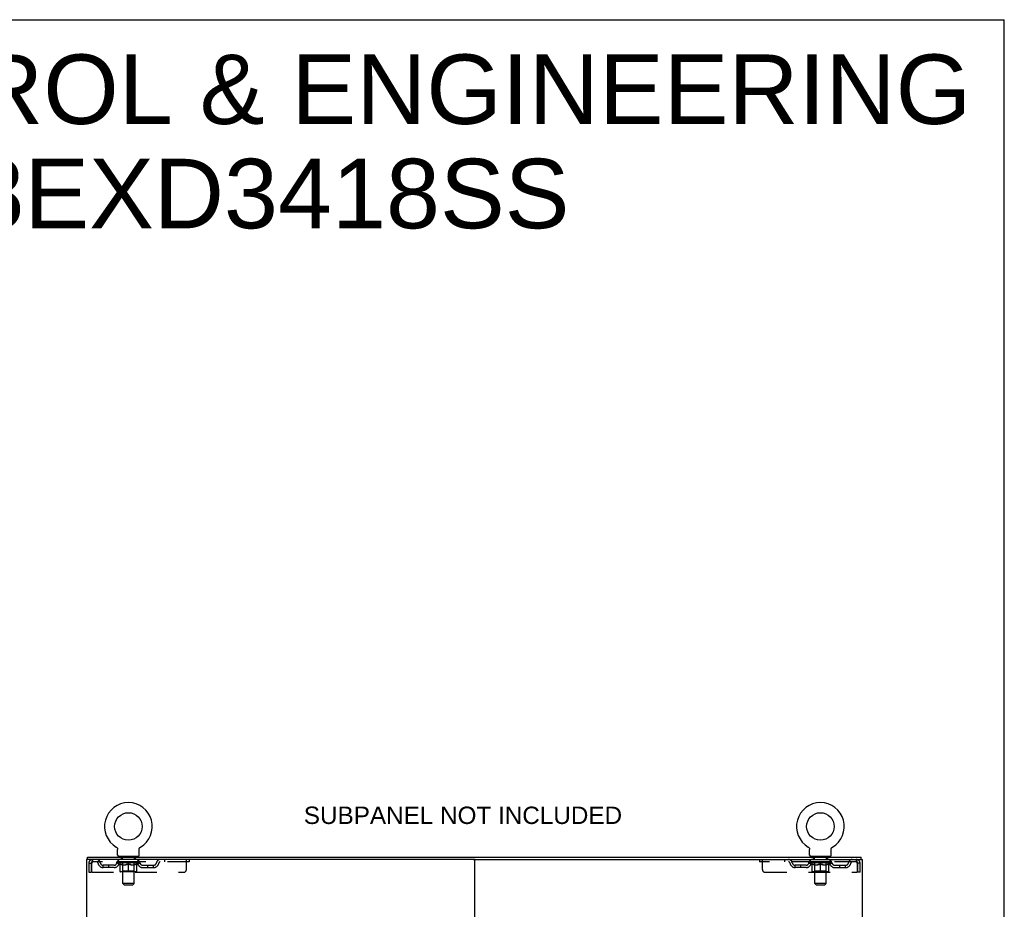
# Model space of a CAD drawing. Header units: inches. Extents: x 0 to 174, y 0 to 112.
# Tile 29 of 29: x 130 to 174, y 73 to 112. Entities that reach past the tile are written whole.
import ezdxf

# ---------------------------------------------------------------- set-up
doc = ezdxf.new("R2010")
doc.units = ezdxf.units.IN
doc.header["$LTSCALE"] = 9.560375
doc.header["$MEASUREMENT"] = 0
doc.linetypes.add('HIDDEN', pattern=[0.2, 0.1, -0.1])
doc.layers.get('0').update_dxf_attribs({"linetype": 'CONTINUOUS'})
doc.layers.add('DEFAULT_2', color=8, linetype='HIDDEN')
doc.layers.add('DIMENSIONS', color=7, linetype='CONTINUOUS')
doc.styles.get("Standard").update_dxf_attribs({"font": 'arial.ttf'})

msp = doc.modelspace()

# ---------------------------------------------------------------- linework, layer by layer
at = {"color": 7, "linetype": 'Continuous'}
for p, q in [((0, 112.475), (173.825, 112.475)), ((173.825, 0), (173.825, 112.475)), ((134.63, 75.973), (134.63, 75.973)), ((134.63, 75.973), (134.633, 75.971)), ((134.633, 75.971), (134.637, 75.968)), ((134.637, 75.968), (134.641, 75.966)), ((134.64, 75.966), (134.644, 75.963)), ((134.644, 75.963), (134.647, 75.96)), ((134.647, 75.96), (134.651, 75.958)), ((134.65, 75.958), (134.654, 75.955)), ((134.654, 75.955), (134.657, 75.951)), ((134.657, 75.951), (134.66, 75.948)), ((134.66, 75.948), (134.662, 75.945)), ((134.662, 75.945), (134.665, 75.942)), ((134.665, 75.942), (134.668, 75.938)), ((134.668, 75.938), (134.67, 75.934)), ((134.67, 75.935), (134.673, 75.931)), ((134.673, 75.931), (134.675, 75.927)), ((134.675, 75.927), (134.677, 75.923)), ((134.677, 75.923), (134.679, 75.919)), ((134.679, 75.919), (134.681, 75.915)), ((134.681, 75.915), (134.682, 75.911)), ((134.682, 75.911), (134.684, 75.907)), ((134.684, 75.907), (134.685, 75.903)), ((134.685, 75.903), (134.686, 75.899)), ((134.686, 75.899), (134.687, 75.895)), ((134.687, 75.895), (134.688, 75.891)), ((134.688, 75.891), (134.689, 75.886)), ((134.691, 75.874), (134.691, 75.869)), ((134.691, 75.869), (134.691, 75.865)), ((134.691, 75.616), (134.691, 75.865)), ((135.641, 75.616), (135.641, 75.865)), ((135.643, 75.886), (135.644, 75.891)), ((135.644, 75.891), (135.645, 75.895)), ((135.645, 75.895), (135.646, 75.899)), ((135.646, 75.899), (135.647, 75.903)), ((135.647, 75.903), (135.648, 75.907)), ((135.648, 75.907), (135.65, 75.911)), ((135.65, 75.911), (135.652, 75.915)), ((135.651, 75.915), (135.653, 75.919)), ((135.653, 75.919), (135.655, 75.923)), ((135.655, 75.923), (135.657, 75.927)), ((135.657, 75.927), (135.66, 75.931)), ((135.66, 75.931), (135.662, 75.935)), ((135.662, 75.934), (135.664, 75.938)), ((135.664, 75.938), (135.667, 75.942)), ((135.667, 75.942), (135.67, 75.945)), ((135.67, 75.945), (135.672, 75.948)), ((135.672, 75.948), (135.675, 75.951)), ((135.675, 75.951), (135.678, 75.955)), ((135.678, 75.955), (135.682, 75.958)), ((135.682, 75.958), (135.685, 75.96)), ((135.685, 75.96), (135.688, 75.963)), ((135.688, 75.963), (135.692, 75.966)), ((135.692, 75.966), (135.695, 75.968)), ((135.695, 75.968), (135.699, 75.971)), ((135.695, 75.968), (135.697, 75.969)), ((135.699, 75.971), (135.702, 75.973)), ((135.702, 75.973), (135.702, 75.973)), ((165.172, 75.973), (165.172, 75.973)), ((165.172, 75.973), (165.175, 75.971)), ((165.175, 75.971), (165.179, 75.968)), ((165.179, 75.968), (165.183, 75.966)), ((165.182, 75.966), (165.186, 75.963)), ((165.186, 75.963), (165.189, 75.96)), ((165.189, 75.96), (165.193, 75.958)), ((165.192, 75.958), (165.196, 75.955)), ((165.196, 75.955), (165.199, 75.951)), ((165.199, 75.951), (165.202, 75.948)), ((165.202, 75.948), (165.204, 75.945)), ((165.204, 75.945), (165.207, 75.942)), ((165.207, 75.942), (165.21, 75.938)), ((165.21, 75.938), (165.212, 75.934)), ((165.212, 75.935), (165.215, 75.931)), ((165.215, 75.931), (165.217, 75.927)), ((165.217, 75.927), (165.219, 75.923)), ((165.219, 75.923), (165.221, 75.919)), ((165.221, 75.919), (165.223, 75.915)), ((165.223, 75.915), (165.224, 75.911)), ((165.224, 75.911), (165.226, 75.907)), ((165.226, 75.907), (165.227, 75.903)), ((165.227, 75.903), (165.228, 75.899)), ((165.228, 75.899), (165.229, 75.895)), ((165.229, 75.895), (165.23, 75.891)), ((165.23, 75.891), (165.231, 75.886)), ((165.233, 75.874), (165.233, 75.869)), ((165.233, 75.869), (165.233, 75.865)), ((165.233, 75.616), (165.233, 75.865)), ((166.183, 75.616), (166.183, 75.865)), ((166.185, 75.886), (166.186, 75.891)), ((166.186, 75.891), (166.187, 75.895)), ((166.187, 75.895), (166.188, 75.899)), ((166.188, 75.899), (166.189, 75.903)), ((166.189, 75.903), (166.19, 75.907)), ((166.19, 75.907), (166.192, 75.911)), ((166.192, 75.911), (166.194, 75.915)), ((166.193, 75.915), (166.195, 75.919)), ((166.195, 75.919), (166.197, 75.923)), ((166.197, 75.923), (166.199, 75.927)), ((166.199, 75.927), (166.202, 75.931)), ((166.202, 75.931), (166.204, 75.935)), ((166.204, 75.934), (166.206, 75.938)), ((166.206, 75.938), (166.209, 75.942)), ((166.209, 75.942), (166.212, 75.945)), ((166.212, 75.945), (166.214, 75.948)), ((166.214, 75.948), (166.217, 75.951)), ((166.217, 75.951), (166.22, 75.955)), ((166.22, 75.955), (166.224, 75.958)), ((166.224, 75.958), (166.227, 75.96)), ((166.227, 75.96), (166.23, 75.963)), ((166.23, 75.963), (166.234, 75.966)), ((166.234, 75.966), (166.237, 75.968)), ((166.237, 75.968), (166.241, 75.971)), ((166.237, 75.968), (166.239, 75.969)), ((166.241, 75.971), (166.244, 75.973)), ((166.244, 75.973), (166.244, 75.973)), ((133.364, 75.422), (133.364, 75.526)), ((133.402, 75.422), (133.368, 75.422)), ((134.729, 75.556), (134.729, 75.526)), ((135.604, 75.556), (134.729, 75.556)), ((135.604, 75.556), (135.604, 75.526)), ((150.477, 75.422), (150.397, 75.422)), ((165.271, 75.556), (165.271, 75.526)), ((166.146, 75.556), (165.271, 75.556)), ((166.146, 75.556), (166.146, 75.526)), ((167.506, 75.422), (167.472, 75.422)), ((167.51, 75.422), (167.51, 75.526))]:
    msp.add_line(p, q, dxfattribs=at)
at = {"color": 3, "linetype": 'Continuous'}
for p, q in [((133.312, 75.422), (133.312, 7.63)), ((133.368, 75.422), (133.312, 75.422)), ((133.364, 75.526), (167.51, 75.526)), ((150.397, 75.422), (133.402, 75.422)), ((150.437, 75.382), (150.437, 7.67)), ((150.477, 75.422), (167.472, 75.422)), ((167.506, 75.422), (167.562, 75.422)), ((167.562, 7.63), (167.562, 75.422))]:
    msp.add_line(p, q, dxfattribs=at)
at = {"color": 7, "linetype": 'Continuous'}
for points in [[(134.689, 75.886), (134.69, 75.882), (134.69, 75.878), (134.691, 75.874), (134.691, 75.869)], [(135.641, 75.869), (135.641, 75.874), (135.642, 75.878), (135.642, 75.882), (135.643, 75.886)], [(135.641, 75.865), (135.641, 75.869), (135.641, 75.874), (135.642, 75.878), (135.642, 75.882), (135.643, 75.886)], [(165.231, 75.886), (165.232, 75.882), (165.232, 75.878), (165.233, 75.874), (165.233, 75.869)], [(166.183, 75.865), (166.183, 75.869), (166.183, 75.874), (166.184, 75.878), (166.184, 75.882), (166.185, 75.886)], [(166.183, 75.869), (166.183, 75.874), (166.184, 75.878), (166.184, 75.882), (166.185, 75.886)]]:
    msp.add_lwpolyline(points, dxfattribs=at)
for centre in [(135.166, 76.88), (165.708, 76.88)]:
    msp.add_circle(centre, 0.609, dxfattribs=at)
for centre, radius, start, end in [((135.166, 76.88), 1.054, 300.3993, 239.6007), ((165.708, 76.88), 1.054, 300.3993, 239.6007), ((134.751, 75.616), 0.06, 180, 270), ((135.581, 75.616), 0.06, 270, 360), ((165.293, 75.616), 0.06, 180, 270), ((166.123, 75.616), 0.06, 270, 360)]:
    msp.add_arc(centre, radius, start, end, dxfattribs=at)
at = {"color": 3, "linetype": 'Continuous'}
for centre, start, end in [((150.397, 75.382), 0, 90), ((150.477, 75.382), 90, 180)]:
    msp.add_arc(centre, 0.04, start, end, dxfattribs=at)
at = {"layer": 'DEFAULT_2', "color": 8, "linetype": 'HIDDEN'}
for p, q in [((134.63, 75.973), (134.63, 75.973)), ((134.635, 75.969), (134.637, 75.968)), ((165.172, 75.973), (165.172, 75.973)), ((165.177, 75.969), (165.179, 75.968)), ((133.416, 75.255), (133.416, 74.86)), ((133.416, 75.255), (133.52, 75.255)), ((133.52, 75.255), (133.52, 74.86)), ((133.55, 74.86), (133.55, 75.255)), ((133.583, 75.422), (133.583, 75.318)), ((137.854, 75.318), (133.583, 75.318)), ((134.66, 75.281), (134.66, 75.318)), ((134.787, 75.192), (134.66, 75.281)), ((135.672, 75.281), (134.66, 75.281)), ((134.668, 75.313), (134.668, 75.318)), ((134.674, 75.31), (134.674, 75.313)), ((134.674, 75.31), (135.658, 75.31)), ((134.682, 75.31), (134.682, 75.313)), ((134.682, 75.31), (134.682, 75.313)), ((134.69, 75.313), (134.69, 75.318)), ((134.703, 75.31), (134.703, 75.313)), ((134.705, 75.31), (134.705, 75.313)), ((134.728, 75.313), (134.728, 75.318)), ((134.729, 75.318), (134.729, 75.422)), ((134.739, 75.31), (134.739, 75.313)), ((134.741, 75.31), (134.741, 75.313)), ((134.905, 75.313), (134.744, 75.313)), ((134.778, 75.313), (134.778, 75.318)), ((134.779, 75.31), (134.779, 75.313)), ((134.78, 75.31), (134.78, 75.313)), ((134.782, 75.31), (134.782, 75.313)), ((134.787, 75.192), (134.796, 75.192)), ((134.788, 75.31), (134.788, 75.313)), ((134.788, 75.31), (134.788, 75.313)), ((134.791, 75.31), (134.791, 75.313)), ((134.794, 75.31), (134.794, 75.314)), ((134.796, 74.902), (134.796, 75.226)), ((134.797, 75.31), (134.797, 75.313)), ((134.808, 75.31), (134.808, 75.313)), ((134.821, 75.556), (134.821, 75.526)), ((134.823, 75.31), (134.823, 75.315)), ((134.823, 75.31), (134.823, 75.313)), ((134.839, 75.31), (134.839, 75.313)), ((134.839, 75.31), (134.839, 75.313)), ((134.841, 75.313), (134.841, 75.318)), ((134.848, 75.31), (134.848, 75.313)), ((134.852, 75.31), (134.852, 75.313)), ((134.856, 75.466), (134.856, 75.546)), ((134.859, 75.31), (134.859, 75.313)), ((134.925, 75.456), (134.866, 75.456)), ((134.868, 75.31), (134.868, 75.316)), ((134.881, 75.31), (134.881, 75.313)), ((134.883, 75.31), (134.883, 75.313)), ((134.905, 75.31), (134.905, 75.313)), ((134.958, 75.313), (134.909, 75.313)), ((134.909, 75.192), (135.053, 75.192)), ((134.913, 75.313), (134.913, 75.318)), ((134.916, 74.904), (134.916, 75.279)), ((134.917, 74.366), (134.917, 75.446)), ((134.918, 75.31), (134.918, 75.313)), ((134.922, 75.31), (134.922, 75.313)), ((134.927, 75.31), (134.927, 75.317)), ((134.93, 75.31), (134.93, 75.313)), ((134.939, 75.31), (134.939, 75.313)), ((134.958, 75.31), (134.958, 75.313)), ((135.018, 75.313), (134.971, 75.313)), ((134.987, 75.31), (134.987, 75.313)), ((134.993, 75.313), (134.993, 75.318)), ((134.996, 75.31), (134.996, 75.313)), ((134.998, 75.31), (134.998, 75.318)), ((135, 75.31), (135, 75.313)), ((135.006, 75.31), (135.006, 75.313)), ((135.018, 75.31), (135.018, 75.313)), ((135.082, 75.313), (135.039, 75.313)), ((135.049, 75.31), (135.049, 75.313)), ((135.075, 75.313), (135.137, 75.317)), ((135.078, 75.313), (135.078, 75.318)), ((135.079, 75.318), (135.078, 75.318)), ((135.079, 75.313), (135.079, 75.318)), ((135.079, 75.31), (135.079, 75.313)), ((135.082, 75.31), (135.082, 75.313)), ((135.082, 75.31), (135.082, 75.313)), ((135.083, 75.31), (135.083, 75.313)), ((135.111, 75.313), (135.162, 75.313)), ((135.115, 75.31), (135.115, 75.313)), ((135.12, 75.313), (135.12, 75.316)), ((135.137, 75.313), (135.137, 75.317)), ((135.149, 75.31), (135.149, 75.313)), ((135.164, 75.313), (135.164, 75.313)), ((135.164, 75.31), (135.164, 75.313)), ((135.164, 75.31), (135.164, 75.313)), ((135.166, 75.313), (135.166, 75.318)), ((135.166, 75.318), (135.258, 75.313)), ((135.166, 74.872), (135.166, 75.227)), ((135.168, 75.31), (135.168, 75.313)), ((135.168, 75.31), (135.168, 75.313)), ((135.168, 75.313), (135.168, 75.313)), ((135.183, 75.31), (135.183, 75.313)), ((135.183, 75.313), (135.221, 75.313)), ((135.217, 75.31), (135.217, 75.313)), ((135.249, 75.31), (135.249, 75.313)), ((135.25, 75.31), (135.25, 75.313)), ((135.25, 75.31), (135.25, 75.313)), ((135.25, 75.313), (135.293, 75.313)), ((135.254, 75.313), (135.254, 75.318)), ((135.254, 75.313), (135.254, 75.318)), ((135.254, 75.318), (135.254, 75.318)), ((135.254, 75.31), (135.254, 75.313)), ((135.279, 75.192), (135.423, 75.192)), ((135.283, 75.31), (135.283, 75.313)), ((135.314, 75.31), (135.314, 75.313)), ((135.314, 75.313), (135.361, 75.313)), ((135.326, 75.31), (135.326, 75.313)), ((135.332, 75.31), (135.332, 75.313)), ((135.334, 75.31), (135.334, 75.318)), ((135.336, 75.31), (135.336, 75.313)), ((135.339, 75.313), (135.339, 75.318)), ((135.345, 75.31), (135.345, 75.313)), ((135.374, 75.31), (135.374, 75.313)), ((135.374, 75.313), (135.423, 75.313)), ((135.393, 75.31), (135.393, 75.313)), ((135.402, 75.31), (135.402, 75.313)), ((135.405, 75.31), (135.405, 75.317)), ((135.466, 75.456), (135.407, 75.456)), ((135.41, 75.31), (135.41, 75.313)), ((135.414, 75.31), (135.414, 75.313)), ((135.415, 74.366), (135.415, 75.446)), ((135.416, 74.904), (135.416, 75.279)), ((135.419, 75.313), (135.419, 75.318)), ((135.427, 75.31), (135.427, 75.313)), ((135.427, 75.313), (135.588, 75.313)), ((135.449, 75.31), (135.449, 75.313)), ((135.452, 75.31), (135.452, 75.313)), ((135.464, 75.31), (135.464, 75.316)), ((135.473, 75.31), (135.473, 75.313)), ((135.476, 75.466), (135.476, 75.546)), ((135.48, 75.31), (135.48, 75.313)), ((135.484, 75.31), (135.484, 75.313)), ((135.491, 75.313), (135.491, 75.318)), ((135.493, 75.31), (135.493, 75.313)), ((135.493, 75.31), (135.493, 75.313)), ((135.509, 75.31), (135.509, 75.315)), ((135.509, 75.31), (135.509, 75.313)), ((135.511, 75.556), (135.511, 75.526)), ((135.524, 75.31), (135.524, 75.313)), ((135.535, 75.31), (135.535, 75.313)), ((135.537, 74.902), (135.537, 75.226)), ((135.537, 75.192), (135.545, 75.192)), ((135.539, 75.31), (135.539, 75.314)), ((135.541, 75.31), (135.541, 75.313)), ((135.544, 75.31), (135.544, 75.313)), ((135.544, 75.31), (135.544, 75.313)), ((135.545, 75.192), (135.672, 75.281)), ((135.55, 75.31), (135.55, 75.313)), ((135.552, 75.31), (135.552, 75.313)), ((135.553, 75.31), (135.553, 75.313)), ((135.554, 75.313), (135.554, 75.318)), ((135.591, 75.31), (135.591, 75.313)), ((135.593, 75.31), (135.593, 75.313)), ((135.604, 75.318), (135.604, 75.422)), ((135.604, 75.313), (135.604, 75.318)), ((135.627, 75.31), (135.627, 75.313)), ((135.629, 75.31), (135.629, 75.313)), ((135.642, 75.313), (135.642, 75.318)), ((135.65, 75.31), (135.65, 75.313)), ((135.651, 75.31), (135.651, 75.313)), ((135.658, 75.31), (135.658, 75.313)), ((135.665, 75.313), (135.665, 75.318)), ((135.672, 75.281), (135.672, 75.318)), ((136.754, 75.422), (136.754, 75.318)), ((137.729, 74.985), (137.729, 75.422)), ((137.854, 75.422), (137.854, 75.318)), ((163.021, 75.422), (163.021, 75.318)), ((167.291, 75.318), (163.021, 75.318)), ((163.146, 74.985), (163.146, 75.422)), ((164.121, 75.422), (164.121, 75.318)), ((165.202, 75.281), (165.202, 75.318)), ((166.214, 75.281), (165.202, 75.281)), ((165.329, 75.192), (165.202, 75.281)), ((165.21, 75.313), (165.21, 75.318)), ((165.216, 75.31), (165.216, 75.313)), ((165.216, 75.31), (166.2, 75.31)), ((165.224, 75.31), (165.224, 75.313)), ((165.224, 75.31), (165.224, 75.313)), ((165.232, 75.313), (165.232, 75.318)), ((165.245, 75.31), (165.245, 75.313)), ((165.247, 75.31), (165.247, 75.313)), ((165.27, 75.313), (165.27, 75.318)), ((165.271, 75.318), (165.271, 75.422)), ((165.281, 75.31), (165.281, 75.313)), ((165.283, 75.31), (165.283, 75.313)), ((165.447, 75.313), (165.286, 75.313)), ((165.32, 75.313), (165.32, 75.318)), ((165.321, 75.31), (165.321, 75.313)), ((165.322, 75.31), (165.322, 75.313)), ((165.324, 75.31), (165.324, 75.313)), ((165.329, 75.192), (165.338, 75.192)), ((165.33, 75.31), (165.33, 75.313)), ((165.33, 75.31), (165.33, 75.313)), ((165.333, 75.31), (165.333, 75.313)), ((165.336, 75.31), (165.336, 75.314)), ((165.338, 74.902), (165.338, 75.226)), ((165.339, 75.31), (165.339, 75.313)), ((165.35, 75.31), (165.35, 75.313)), ((165.363, 75.556), (165.363, 75.526)), ((165.365, 75.31), (165.365, 75.315)), ((165.365, 75.31), (165.365, 75.313)), ((165.381, 75.31), (165.381, 75.313)), ((165.381, 75.31), (165.381, 75.313)), ((165.383, 75.313), (165.383, 75.318)), ((165.39, 75.31), (165.39, 75.313)), ((165.394, 75.31), (165.394, 75.313)), ((165.398, 75.466), (165.398, 75.546)), ((165.401, 75.31), (165.401, 75.313)), ((165.467, 75.456), (165.408, 75.456)), ((165.41, 75.31), (165.41, 75.316)), ((165.423, 75.31), (165.423, 75.313)), ((165.425, 75.31), (165.425, 75.313)), ((165.447, 75.31), (165.447, 75.313)), ((165.5, 75.313), (165.451, 75.313)), ((165.451, 75.192), (165.595, 75.192)), ((165.455, 75.313), (165.455, 75.318)), ((165.458, 74.904), (165.458, 75.279)), ((165.459, 74.366), (165.459, 75.446)), ((165.46, 75.31), (165.46, 75.313)), ((165.464, 75.31), (165.464, 75.313)), ((165.469, 75.31), (165.469, 75.317)), ((165.472, 75.31), (165.472, 75.313)), ((165.481, 75.31), (165.481, 75.313)), ((165.5, 75.31), (165.5, 75.313)), ((165.56, 75.313), (165.513, 75.313)), ((165.529, 75.31), (165.529, 75.313)), ((165.535, 75.313), (165.535, 75.318)), ((165.538, 75.31), (165.538, 75.313)), ((165.54, 75.31), (165.54, 75.318)), ((165.542, 75.31), (165.542, 75.313)), ((165.548, 75.31), (165.548, 75.313)), ((165.56, 75.31), (165.56, 75.313)), ((165.624, 75.313), (165.581, 75.313)), ((165.591, 75.31), (165.591, 75.313)), ((165.617, 75.313), (165.679, 75.317)), ((165.62, 75.313), (165.62, 75.318)), ((165.621, 75.318), (165.62, 75.318)), ((165.621, 75.313), (165.621, 75.318)), ((165.621, 75.31), (165.621, 75.313)), ((165.624, 75.31), (165.624, 75.313)), ((165.624, 75.31), (165.624, 75.313)), ((165.625, 75.31), (165.625, 75.313)), ((165.653, 75.313), (165.704, 75.313)), ((165.657, 75.31), (165.657, 75.313)), ((165.662, 75.313), (165.662, 75.316)), ((165.679, 75.313), (165.679, 75.317)), ((165.691, 75.31), (165.691, 75.313)), ((165.706, 75.313), (165.706, 75.313)), ((165.706, 75.31), (165.706, 75.313)), ((165.706, 75.31), (165.706, 75.313)), ((165.708, 75.313), (165.708, 75.318)), ((165.708, 75.318), (165.8, 75.313)), ((165.708, 74.872), (165.708, 75.227)), ((165.71, 75.31), (165.71, 75.313)), ((165.71, 75.31), (165.71, 75.313)), ((165.71, 75.313), (165.71, 75.313)), ((165.725, 75.31), (165.725, 75.313)), ((165.725, 75.313), (165.763, 75.313)), ((165.759, 75.31), (165.759, 75.313)), ((165.791, 75.31), (165.791, 75.313)), ((165.792, 75.31), (165.792, 75.313)), ((165.792, 75.31), (165.792, 75.313)), ((165.792, 75.313), (165.835, 75.313)), ((165.796, 75.313), (165.796, 75.318)), ((165.796, 75.313), (165.796, 75.318)), ((165.796, 75.318), (165.796, 75.318)), ((165.796, 75.31), (165.796, 75.313)), ((165.821, 75.192), (165.965, 75.192)), ((165.825, 75.31), (165.825, 75.313)), ((165.856, 75.31), (165.856, 75.313)), ((165.856, 75.313), (165.903, 75.313)), ((165.868, 75.31), (165.868, 75.313)), ((165.874, 75.31), (165.874, 75.313)), ((165.876, 75.31), (165.876, 75.318)), ((165.878, 75.31), (165.878, 75.313)), ((165.881, 75.313), (165.881, 75.318)), ((165.887, 75.31), (165.887, 75.313)), ((165.916, 75.31), (165.916, 75.313)), ((165.916, 75.313), (165.965, 75.313)), ((165.935, 75.31), (165.935, 75.313)), ((165.944, 75.31), (165.944, 75.313)), ((165.947, 75.31), (165.947, 75.317)), ((166.008, 75.456), (165.949, 75.456)), ((165.952, 75.31), (165.952, 75.313)), ((165.956, 75.31), (165.956, 75.313)), ((165.957, 74.366), (165.957, 75.446)), ((165.958, 74.904), (165.958, 75.279)), ((165.961, 75.313), (165.961, 75.318)), ((165.969, 75.31), (165.969, 75.313)), ((165.969, 75.313), (166.13, 75.313)), ((165.991, 75.31), (165.991, 75.313)), ((165.994, 75.31), (165.994, 75.313)), ((166.006, 75.31), (166.006, 75.316)), ((166.015, 75.31), (166.015, 75.313)), ((166.018, 75.466), (166.018, 75.546)), ((166.022, 75.31), (166.022, 75.313)), ((166.026, 75.31), (166.026, 75.313)), ((166.033, 75.313), (166.033, 75.318)), ((166.035, 75.31), (166.035, 75.313)), ((166.035, 75.31), (166.035, 75.313)), ((166.051, 75.31), (166.051, 75.315)), ((166.051, 75.31), (166.051, 75.313)), ((166.053, 75.556), (166.053, 75.526)), ((166.066, 75.31), (166.066, 75.313)), ((166.077, 75.31), (166.077, 75.313)), ((166.079, 74.902), (166.079, 75.226)), ((166.079, 75.192), (166.087, 75.192)), ((166.081, 75.31), (166.081, 75.314)), ((166.083, 75.31), (166.083, 75.313)), ((166.086, 75.31), (166.086, 75.313)), ((166.086, 75.31), (166.086, 75.313)), ((166.087, 75.192), (166.214, 75.281)), ((166.092, 75.31), (166.092, 75.313)), ((166.094, 75.31), (166.094, 75.313)), ((166.095, 75.31), (166.095, 75.313)), ((166.096, 75.313), (166.096, 75.318)), ((166.133, 75.31), (166.133, 75.313)), ((166.135, 75.31), (166.135, 75.313)), ((166.146, 75.318), (166.146, 75.422)), ((166.146, 75.313), (166.146, 75.318)), ((166.169, 75.31), (166.169, 75.313)), ((166.171, 75.31), (166.171, 75.313)), ((166.184, 75.313), (166.184, 75.318)), ((166.192, 75.31), (166.192, 75.313)), ((166.193, 75.31), (166.193, 75.313)), ((166.2, 75.31), (166.2, 75.313)), ((166.207, 75.313), (166.207, 75.318)), ((166.214, 75.281), (166.214, 75.318)), ((167.291, 75.422), (167.291, 75.318)), ((167.324, 75.255), (167.324, 74.86)), ((167.354, 74.86), (167.354, 75.255)), ((167.458, 75.255), (167.354, 75.255)), ((167.458, 74.86), (167.458, 75.255)), ((133.416, 74.86), (133.52, 74.86)), ((133.55, 74.86), (137.604, 74.86)), ((134.051, 75.067), (134.051, 75.171)), ((134.534, 75.171), (134.051, 75.171)), ((134.534, 75.067), (134.051, 75.067)), ((134.301, 75.067), (134.301, 75.171)), ((135.507, 74.872), (134.825, 74.872)), ((134.916, 74.904), (134.884, 74.872)), ((135.416, 74.904), (134.916, 74.904)), ((135.416, 74.904), (135.448, 74.872)), ((135.798, 75.171), (136.281, 75.171)), ((135.798, 75.067), (136.281, 75.067)), ((136.031, 75.067), (136.031, 75.171)), ((136.281, 75.067), (136.281, 75.171)), ((163.271, 74.86), (167.324, 74.86)), ((164.593, 75.067), (164.593, 75.171)), ((165.076, 75.171), (164.593, 75.171)), ((165.076, 75.067), (164.593, 75.067)), ((164.843, 75.067), (164.843, 75.171)), ((166.049, 74.872), (165.367, 74.872)), ((165.458, 74.904), (165.426, 74.872)), ((165.958, 74.904), (165.458, 74.904)), ((165.958, 74.904), (165.99, 74.872)), ((166.34, 75.171), (166.823, 75.171)), ((166.34, 75.067), (166.823, 75.067)), ((166.573, 75.067), (166.573, 75.171)), ((166.823, 75.067), (166.823, 75.171)), ((167.458, 74.86), (167.354, 74.86)), ((134.977, 74.306), (134.917, 74.366)), ((135.415, 74.366), (134.917, 74.366)), ((135.355, 74.306), (135.415, 74.366)), ((165.957, 74.366), (165.459, 74.366)), ((165.519, 74.306), (165.459, 74.366)), ((165.897, 74.306), (165.957, 74.366)), ((134.977, 74.306), (135.355, 74.306)), ((165.519, 74.306), (165.897, 74.306))]:
    msp.add_line(p, q, dxfattribs=at)
for points in [[(133.583, 75.422), (133.581, 75.421), (133.578, 75.418), (133.576, 75.413), (133.574, 75.406), (133.571, 75.397), (133.569, 75.386), (133.567, 75.373), (133.564, 75.359), (133.562, 75.344), (133.559, 75.328), (133.557, 75.31), (133.555, 75.292), (133.552, 75.274), (133.55, 75.255)], [(133.583, 75.318), (133.581, 75.318), (133.578, 75.317), (133.576, 75.315), (133.574, 75.312), (133.571, 75.309), (133.569, 75.305), (133.567, 75.3), (133.564, 75.295), (133.562, 75.289), (133.559, 75.283), (133.557, 75.276), (133.555, 75.269), (133.552, 75.262), (133.55, 75.255)], [(134.796, 75.226), (134.815, 75.218), (134.834, 75.211), (134.853, 75.205), (134.872, 75.2), (134.891, 75.196), (134.909, 75.192)], [(134.915, 75.192), (134.896, 75.195), (134.876, 75.2), (134.856, 75.205), (134.836, 75.211), (134.816, 75.219), (134.796, 75.226)], [(135.166, 75.227), (135.145, 75.219), (135.125, 75.212), (135.105, 75.205), (135.085, 75.2), (135.065, 75.195), (135.045, 75.192)], [(135.053, 75.192), (135.072, 75.196), (135.09, 75.2), (135.109, 75.205), (135.128, 75.211), (135.147, 75.218), (135.166, 75.225)], [(135.287, 75.192), (135.267, 75.195), (135.247, 75.2), (135.227, 75.205), (135.207, 75.212), (135.187, 75.219), (135.166, 75.227)], [(135.166, 75.225), (135.185, 75.218), (135.205, 75.211), (135.223, 75.205), (135.242, 75.2), (135.261, 75.195), (135.279, 75.192)], [(135.537, 75.226), (135.516, 75.218), (135.496, 75.211), (135.476, 75.205), (135.456, 75.2), (135.436, 75.195), (135.417, 75.192)], [(135.423, 75.192), (135.441, 75.196), (135.46, 75.2), (135.479, 75.205), (135.498, 75.211), (135.517, 75.218), (135.537, 75.226)], [(165.457, 75.192), (165.438, 75.195), (165.418, 75.2), (165.398, 75.205), (165.378, 75.211), (165.358, 75.219), (165.338, 75.226)], [(165.338, 75.226), (165.357, 75.218), (165.376, 75.211), (165.395, 75.205), (165.414, 75.2), (165.433, 75.196), (165.451, 75.192)], [(165.708, 75.227), (165.687, 75.219), (165.667, 75.212), (165.647, 75.205), (165.627, 75.2), (165.607, 75.195), (165.587, 75.192)], [(165.595, 75.192), (165.614, 75.196), (165.632, 75.2), (165.651, 75.205), (165.67, 75.211), (165.689, 75.218), (165.708, 75.225)], [(165.829, 75.192), (165.809, 75.195), (165.789, 75.2), (165.769, 75.205), (165.749, 75.212), (165.729, 75.219), (165.708, 75.227)], [(165.708, 75.225), (165.727, 75.218), (165.747, 75.211), (165.765, 75.205), (165.784, 75.2), (165.803, 75.195), (165.821, 75.192)], [(166.079, 75.226), (166.058, 75.218), (166.038, 75.211), (166.018, 75.205), (165.998, 75.2), (165.978, 75.195), (165.959, 75.192)], [(165.965, 75.192), (165.983, 75.196), (166.002, 75.2), (166.021, 75.205), (166.04, 75.211), (166.059, 75.218), (166.079, 75.226)], [(167.296, 75.418), (167.293, 75.421), (167.291, 75.422)], [(167.305, 75.305), (167.303, 75.309), (167.3, 75.312), (167.298, 75.315), (167.296, 75.317), (167.293, 75.318), (167.291, 75.318)], [(167.296, 75.418), (167.298, 75.413), (167.3, 75.406), (167.303, 75.397), (167.305, 75.386), (167.308, 75.373), (167.31, 75.359), (167.312, 75.344), (167.315, 75.328), (167.317, 75.31), (167.319, 75.292), (167.322, 75.274), (167.324, 75.255)], [(167.305, 75.305), (167.308, 75.3), (167.31, 75.295), (167.312, 75.289), (167.315, 75.283), (167.317, 75.276), (167.319, 75.269), (167.322, 75.262), (167.324, 75.255)]]:
    msp.add_lwpolyline(points, dxfattribs=at)
for centre, radius, start, end in [((133.583, 75.255), 0.167, 90, 180), ((133.583, 75.255), 0.063, 90, 180), ((133.762, 75.255), 0.167, 8.0716, 90), ((133.763, 75.256), 0.0625, 7.9863, 90), ((134.051, 75.296), 0.229, 187.9863, 270), ((134.051, 75.296), 0.125, 188.0716, 270), ((134.534, 75.296), 0.125, 270, 351.9284), ((134.534, 75.296), 0.229, 270, 352.0137), ((134.824, 75.255), 0.167, 90, 171.9284), ((134.823, 75.256), 0.0625, 90, 172.0137), ((134.846, 75.546), 0.01, 0, 90), ((134.866, 75.466), 0.01, 180, 270), ((134.884, 75.279), 0.0318, 0, 90), ((134.907, 75.446), 0.01, 0, 90), ((135.425, 75.446), 0.01, 90, 180), ((135.448, 75.279), 0.0318, 90, 180), ((135.466, 75.466), 0.01, 270, 360), ((135.486, 75.546), 0.01, 90, 180), ((135.509, 75.255), 0.167, 8.0716, 90), ((135.509, 75.256), 0.0625, 7.9863, 90), ((135.798, 75.296), 0.229, 187.9863, 270), ((135.798, 75.296), 0.125, 188.0716, 270), ((136.281, 75.296), 0.125, 270, 351.9284), ((136.281, 75.296), 0.229, 270, 352.0137), ((136.57, 75.255), 0.167, 90, 171.9284), ((136.569, 75.256), 0.0625, 90, 172.0137), ((164.304, 75.255), 0.167, 8.0716, 90), ((164.305, 75.256), 0.0625, 7.9863, 90), ((164.593, 75.296), 0.229, 187.9863, 270), ((164.593, 75.296), 0.125, 188.0716, 270), ((165.076, 75.296), 0.125, 270, 351.9284), ((165.076, 75.296), 0.229, 270, 352.0137), ((165.366, 75.255), 0.167, 90, 171.9284), ((165.365, 75.256), 0.0625, 90, 172.0137), ((165.388, 75.546), 0.01, 0, 90), ((165.408, 75.466), 0.01, 180, 270), ((165.426, 75.279), 0.0318, 0, 90), ((165.449, 75.446), 0.01, 0, 90), ((165.967, 75.446), 0.01, 90, 180), ((165.99, 75.279), 0.0318, 90, 180), ((166.008, 75.466), 0.01, 270, 360), ((166.028, 75.546), 0.01, 90, 180), ((166.051, 75.255), 0.167, 8.0716, 90), ((166.051, 75.256), 0.0625, 7.9863, 90), ((166.34, 75.296), 0.229, 187.9863, 270), ((166.34, 75.296), 0.125, 188.0716, 270), ((166.823, 75.296), 0.125, 270, 351.9284), ((166.823, 75.296), 0.229, 270, 352.0137), ((167.112, 75.255), 0.167, 90, 171.9284), ((167.111, 75.256), 0.0625, 90, 172.0137), ((167.291, 75.255), 0.167, 0, 90), ((167.291, 75.255), 0.063, 0, 90), ((134.825, 74.902), 0.0296, 180, 270), ((135.507, 74.902), 0.0296, 270, 360), ((137.604, 74.985), 0.125, 270, 360), ((163.271, 74.985), 0.125, 180, 270), ((165.367, 74.902), 0.0296, 180, 270), ((166.049, 74.902), 0.0296, 270, 360)]:
    msp.add_arc(centre, radius, start, end, dxfattribs=at)
for centre, major_axis, ratio, start_param, end_param in [((135.166, 75.318), (0.506, 0.005), 0.05963, 2.96643, 3.140963), ((134.644, 75.309), (0.158, 0), 0.060556, 0.430652, 1.470503), ((135.166, 75.318), (0.506, 0), 0.060556, -3.141593, -2.96706), ((134.644, 75.303), (0.158, 0.002), 0.05963, 1.376596, 1.469874), ((135.166, 75.318), (0.506, 0.011), 0.05688, 2.791345, 2.965878), ((134.625, 75.309), (0.158, 0.002), 0.05963, 0.25549, 1.295341), ((134.679, 75.309), (0.158, -0.002), 0.05963, 0.605815, 1.645666), ((135.166, 75.318), (0.506, -0.005), 0.05963, -2.96643, -2.791898), ((134.679, 75.303), (0.158, 0), 0.060556, 1.551758, 1.645036), ((134.625, 75.303), (0.158, 0.003), 0.05688, 1.20151, 1.294789), ((134.68, 75.305), (0.131, 0.001), 0.05963, 1.065228, 1.614276), ((134.664, 75.305), (0.131, 0.003), 0.05688, 0.890143, 1.43919), ((134.711, 75.305), (0.131, 0), 0.060556, 1.240391, 1.789438), ((135.166, 75.318), (0.506, 0.015), 0.052395, 2.616403, 2.790936), ((134.622, 75.309), (0.158, 0.003), 0.05688, 0.080405, 1.120256), ((134.729, 75.309), (0.158, -0.003), 0.05688, 0.7809, 1.820751), ((135.166, 75.318), (0.506, -0.011), 0.05688, -2.791345, -2.616812), ((134.729, 75.303), (0.158, -0.002), 0.05963, 1.72692, 1.820198), ((134.622, 75.303), (0.158, 0.005), 0.052395, 1.026568, 1.119847), ((134.664, 75.305), (0.131, 0.004), 0.052395, 0.715201, 1.264248), ((134.755, 75.305), (0.131, -0.001), 0.05963, 1.415553, 1.9646), ((135.166, 75.318), (0.506, 0.02), 0.046319, 2.441654, 2.616187), ((134.793, 75.309), (0.158, -0.005), 0.052395, 0.955842, 1.995693), ((135.166, 75.318), (0.506, -0.015), 0.052395, -2.616403, -2.44187), ((134.635, 75.309), (0.158, 0.005), 0.052395, -0.094537, 0.945314), ((134.793, 75.303), (0.158, -0.003), 0.05688, 1.902006, 1.995284), ((134.635, 75.303), (0.158, 0.006), 0.046319, 0.851819, 0.945098), ((134.679, 75.305), (0.131, 0.005), 0.046319, 0.540452, 1.089499), ((134.812, 75.305), (0.131, -0.003), 0.05688, 1.590638, 2.139686), ((135.166, 75.318), (0.506, 0.024), 0.038841, 2.267123, 2.441656), ((134.867, 75.309), (0.158, -0.006), 0.046319, 1.130591, 2.170442), ((134.665, 75.309), (0.158, 0.006), 0.046319, -0.269286, 0.770565), ((135.166, 75.318), (0.506, -0.02), 0.046319, -2.441654, -2.267121), ((134.867, 75.303), (0.158, -0.005), 0.052395, 2.076947, 2.170226), ((134.665, 75.303), (0.158, 0.007), 0.038841, 0.677289, 0.770567), ((134.708, 75.305), (0.131, 0.006), 0.038841, 0.365921, 0.914969), ((134.88, 75.305), (0.131, -0.004), 0.052395, 1.76558, 2.314627), ((135.166, 75.318), (0.506, 0.027), 0.030195, 2.09281, 2.267343), ((134.951, 75.309), (0.158, -0.007), 0.038841, 1.305122, 2.344973), ((134.71, 75.309), (0.158, 0.007), 0.038841, -0.443817, 0.596034), ((135.166, 75.318), (0.506, -0.024), 0.038841, -2.267123, -2.092591), ((134.951, 75.303), (0.158, -0.006), 0.046319, 2.251696, 2.344975), ((134.71, 75.303), (0.158, 0.008), 0.030195, 0.502975, 0.596254), ((134.752, 75.305), (0.131, 0.007), 0.030195, 0.191608, 0.740655), ((134.956, 75.305), (0.131, -0.005), 0.046319, 1.940329, 2.489376), ((134.769, 75.309), (0.158, 0.008), 0.030195, -0.61813, 0.421721), ((135.166, 75.318), (0.506, 0.029), 0.020645, 1.918687, 2.09322), ((135.041, 75.309), (0.158, -0.008), 0.030195, 1.479435, 2.519286), ((135.166, 75.318), (0.506, -0.027), 0.030195, -2.09281, -1.918277), ((135.041, 75.303), (0.158, -0.007), 0.038841, 2.426227, 2.519505), ((134.769, 75.303), (0.158, 0.009), 0.020645, 0.328852, 0.422131), ((134.808, 75.305), (0.131, 0.007), 0.020645, 0.017485, 0.566532), ((135.039, 75.305), (0.131, -0.006), 0.038841, 2.11486, 2.663907), ((134.839, 75.309), (0.158, 0.009), 0.020645, -0.792253, 0.247598), ((135.166, 75.318), (0.506, 0.03), 0.010478, 1.744704, 1.919237), ((135.136, 75.309), (0.158, -0.009), 0.020645, 1.653558, 2.693409), ((135.166, 75.318), (0.506, -0.029), 0.020645, -1.918687, -1.744154), ((135.136, 75.303), (0.158, -0.008), 0.030195, 2.60054, 2.693819), ((134.839, 75.303), (0.158, 0.009), 0.010478, 0.154869, 0.248148), ((134.875, 75.305), (0.131, 0.008), 0.010478, 6.126688, 6.675735), ((135.125, 75.305), (0.131, -0.007), 0.030195, 2.289173, 2.83822), ((134.92, 75.309), (0.158, 0.009), 0.010478, -0.966236, -0.000846), ((135.231, 75.309), (0.158, -0.009), 0.010478, 1.827541, 2.867392), ((135.166, 75.318), (0.506, -0.03), 0.010478, -1.744704, -1.570171), ((135.231, 75.303), (0.158, -0.009), 0.020645, 2.774664, 2.867942), ((135.213, 75.305), (0.131, -0.007), 0.020645, 2.463296, 3.012344), ((135.101, 75.309), (0.158, 0.009), 0.010478, 0.274201, 1.314052), ((135.033, 75.305), (0.131, 0.008), 0.010478, -0.000298, 0.504314), ((135.008, 75.303), (0.158, 0.009), 0.010478, 0.192946, 0.399283), ((135.166, 75.318), (0.506, 0.03), 0.010478, -1.578586, -1.396888), ((135.324, 75.303), (0.158, -0.009), 0.010478, 2.948646, 3.041925), ((135.299, 75.305), (0.131, -0.008), 0.010478, 2.637279, 3.142076), ((135.197, 75.309), (0.158, 0.009), 0.020645, 0.448184, 1.488034), ((135.119, 75.305), (0.131, 0.007), 0.020645, 0.129249, 0.678296), ((135.101, 75.303), (0.158, 0.009), 0.020645, 0.273651, 0.366929), ((135.166, 75.318), (0.506, 0.029), 0.020645, -1.397439, -1.222906), ((135.412, 75.309), (0.158, -0.009), 0.010478, -3.140747, -2.175357), ((135.166, 75.318), (0.506, -0.03), 0.010478, 1.222355, 1.396888), ((135.291, 75.309), (0.158, 0.008), 0.030195, 0.622307, 1.662158), ((135.207, 75.305), (0.131, 0.007), 0.030195, 0.303372, 0.852419), ((135.458, 75.305), (0.131, -0.008), 0.010478, 2.749043, 3.29809), ((135.493, 75.309), (0.158, -0.009), 0.020645, 2.893995, 3.933846), ((135.197, 75.303), (0.158, 0.008), 0.030195, 0.447774, 0.541052), ((135.493, 75.303), (0.158, -0.009), 0.010478, 2.893445, 2.986723), ((135.166, 75.318), (0.506, 0.027), 0.030195, -1.223315, -1.048783), ((135.166, 75.318), (0.506, -0.029), 0.020645, 1.048373, 1.222906), ((135.381, 75.309), (0.158, 0.007), 0.038841, 0.79662, 1.836471), ((135.293, 75.305), (0.131, 0.006), 0.038841, 0.477686, 1.026733), ((135.524, 75.305), (0.131, -0.007), 0.020645, 2.57506, 3.124108), ((135.564, 75.309), (0.158, -0.008), 0.030195, 2.719872, 3.759723), ((135.465, 75.309), (0.158, 0.006), 0.046319, 0.971151, 2.011002), ((135.291, 75.303), (0.158, 0.007), 0.038841, 0.622087, 0.715366), ((135.564, 75.303), (0.158, -0.009), 0.020645, 2.719462, 2.812741), ((135.166, 75.318), (0.506, 0.024), 0.038841, -1.049002, -0.874469), ((135.166, 75.318), (0.506, -0.027), 0.030195, 0.87425, 1.048783), ((135.376, 75.305), (0.131, 0.005), 0.046319, 0.652216, 1.201263), ((135.539, 75.309), (0.158, 0.005), 0.052395, 1.1459, 2.185751), ((135.58, 75.305), (0.131, -0.007), 0.030195, 2.400937, 2.949985), ((135.622, 75.309), (0.158, -0.007), 0.038841, 2.545558, 3.585409), ((135.452, 75.305), (0.131, 0.004), 0.052395, 0.826965, 1.376012), ((135.381, 75.303), (0.158, 0.006), 0.046319, 0.796618, 0.889896), ((135.622, 75.303), (0.158, -0.008), 0.030195, 2.545339, 2.638617), ((135.603, 75.309), (0.158, 0.003), 0.05688, 1.320842, 2.360692), ((135.166, 75.318), (0.506, 0.02), 0.046319, -0.874471, -0.699939), ((135.166, 75.318), (0.506, -0.024), 0.038841, 0.699936, 0.874469), ((135.667, 75.309), (0.158, -0.006), 0.046319, 2.371028, 3.410879), ((135.624, 75.305), (0.131, -0.006), 0.038841, 2.226624, 2.775671), ((135.653, 75.309), (0.158, 0.002), 0.05963, 1.495927, 2.535778), ((135.52, 75.305), (0.131, 0.003), 0.05688, 1.001907, 1.550954), ((135.697, 75.309), (0.158, -0.005), 0.052395, 2.196279, 3.23613), ((135.465, 75.303), (0.158, 0.005), 0.052395, 0.971367, 1.064645), ((135.653, 75.305), (0.131, -0.005), 0.046319, 2.052093, 2.601141), ((135.688, 75.309), (0.158, 0), 0.060556, 1.671089, 2.71094), ((135.667, 75.303), (0.158, -0.007), 0.038841, 2.371026, 2.464304), ((135.711, 75.309), (0.158, -0.003), 0.05688, 2.021337, 3.061188), ((135.166, 75.318), (0.506, 0.015), 0.052395, -0.699723, -0.52519), ((135.166, 75.318), (0.506, -0.02), 0.046319, 0.525406, 0.699939), ((135.708, 75.309), (0.158, -0.002), 0.05963, 1.846251, 2.886102), ((135.577, 75.305), (0.131, 0.001), 0.05963, 1.176993, 1.72604), ((135.668, 75.305), (0.131, -0.004), 0.052395, 1.877344, 2.426392), ((135.621, 75.305), (0.131, 0), 0.060556, 1.352155, 1.901202), ((135.668, 75.305), (0.131, -0.003), 0.05688, 1.702402, 2.25145), ((135.652, 75.305), (0.131, -0.001), 0.05963, 1.527317, 2.076364), ((135.539, 75.303), (0.158, 0.003), 0.05688, 1.146309, 1.239587), ((135.697, 75.303), (0.158, -0.006), 0.046319, 2.196495, 2.289773), ((135.166, 75.318), (0.506, 0.011), 0.05688, -0.524781, -0.350248), ((135.166, 75.318), (0.506, -0.015), 0.052395, 0.350657, 0.52519), ((135.603, 75.303), (0.158, 0.002), 0.05963, 1.321394, 1.414673), ((135.711, 75.303), (0.158, -0.005), 0.052395, 2.021746, 2.115024), ((135.166, 75.318), (0.506, 0.005), 0.05963, -0.349695, -0.175162), ((135.166, 75.318), (0.506, -0.011), 0.05688, 0.175715, 0.350248), ((135.653, 75.303), (0.158, 0), 0.060556, 1.496556, 1.589835), ((135.708, 75.303), (0.158, -0.003), 0.05688, 1.846804, 1.940083), ((135.688, 75.303), (0.158, -0.002), 0.05963, 1.671719, 1.764997), ((135.166, 75.318), (0.506, 0), 0.060556, -0.174533, 0), ((135.166, 75.318), (0.506, -0.005), 0.05963, 0.000629, 0.175162), ((165.708, 75.318), (0.506, 0.005), 0.05963, 2.96643, 3.140963), ((165.186, 75.309), (0.158, 0), 0.060556, 0.430652, 1.470503), ((165.708, 75.318), (0.506, 0), 0.060556, -3.141593, -2.96706), ((165.186, 75.303), (0.158, 0.002), 0.05963, 1.376596, 1.469874), ((165.708, 75.318), (0.506, 0.011), 0.05688, 2.791345, 2.965878), ((165.167, 75.309), (0.158, 0.002), 0.05963, 0.25549, 1.295341), ((165.221, 75.309), (0.158, -0.002), 0.05963, 0.605815, 1.645666), ((165.708, 75.318), (0.506, -0.005), 0.05963, -2.96643, -2.791898), ((165.221, 75.303), (0.158, 0), 0.060556, 1.551758, 1.645036), ((165.167, 75.303), (0.158, 0.003), 0.05688, 1.20151, 1.294789), ((165.222, 75.305), (0.131, 0.001), 0.05963, 1.065228, 1.614276), ((165.206, 75.305), (0.131, 0.003), 0.05688, 0.890143, 1.43919), ((165.253, 75.305), (0.131, 0), 0.060556, 1.240391, 1.789438), ((165.708, 75.318), (0.506, 0.015), 0.052395, 2.616403, 2.790936), ((165.164, 75.309), (0.158, 0.003), 0.05688, 0.080405, 1.120256), ((165.271, 75.309), (0.158, -0.003), 0.05688, 0.7809, 1.820751), ((165.708, 75.318), (0.506, -0.011), 0.05688, -2.791345, -2.616812), ((165.271, 75.303), (0.158, -0.002), 0.05963, 1.72692, 1.820198), ((165.164, 75.303), (0.158, 0.005), 0.052395, 1.026568, 1.119847), ((165.206, 75.305), (0.131, 0.004), 0.052395, 0.715201, 1.264248), ((165.297, 75.305), (0.131, -0.001), 0.05963, 1.415553, 1.9646), ((165.708, 75.318), (0.506, 0.02), 0.046319, 2.441654, 2.616187), ((165.335, 75.309), (0.158, -0.005), 0.052395, 0.955842, 1.995693), ((165.708, 75.318), (0.506, -0.015), 0.052395, -2.616403, -2.44187), ((165.177, 75.309), (0.158, 0.005), 0.052395, -0.094537, 0.945314), ((165.335, 75.303), (0.158, -0.003), 0.05688, 1.902006, 1.995284), ((165.177, 75.303), (0.158, 0.006), 0.046319, 0.851819, 0.945098), ((165.221, 75.305), (0.131, 0.005), 0.046319, 0.540452, 1.089499), ((165.354, 75.305), (0.131, -0.003), 0.05688, 1.590638, 2.139686), ((165.708, 75.318), (0.506, 0.024), 0.038841, 2.267123, 2.441656), ((165.409, 75.309), (0.158, -0.006), 0.046319, 1.130591, 2.170442), ((165.207, 75.309), (0.158, 0.006), 0.046319, -0.269286, 0.770565), ((165.708, 75.318), (0.506, -0.02), 0.046319, -2.441654, -2.267121), ((165.409, 75.303), (0.158, -0.005), 0.052395, 2.076947, 2.170226), ((165.207, 75.303), (0.158, 0.007), 0.038841, 0.677289, 0.770567), ((165.25, 75.305), (0.131, 0.006), 0.038841, 0.365921, 0.914969), ((165.422, 75.305), (0.131, -0.004), 0.052395, 1.76558, 2.314627), ((165.708, 75.318), (0.506, 0.027), 0.030195, 2.09281, 2.267343), ((165.493, 75.309), (0.158, -0.007), 0.038841, 1.305122, 2.344973), ((165.252, 75.309), (0.158, 0.007), 0.038841, -0.443817, 0.596034), ((165.708, 75.318), (0.506, -0.024), 0.038841, -2.267123, -2.092591), ((165.493, 75.303), (0.158, -0.006), 0.046319, 2.251696, 2.344975), ((165.252, 75.303), (0.158, 0.008), 0.030195, 0.502975, 0.596254), ((165.294, 75.305), (0.131, 0.007), 0.030195, 0.191608, 0.740655), ((165.498, 75.305), (0.131, -0.005), 0.046319, 1.940329, 2.489376), ((165.311, 75.309), (0.158, 0.008), 0.030195, -0.61813, 0.421721), ((165.708, 75.318), (0.506, 0.029), 0.020645, 1.918687, 2.09322), ((165.583, 75.309), (0.158, -0.008), 0.030195, 1.479435, 2.519286), ((165.708, 75.318), (0.506, -0.027), 0.030195, -2.09281, -1.918277), ((165.583, 75.303), (0.158, -0.007), 0.038841, 2.426227, 2.519505), ((165.311, 75.303), (0.158, 0.009), 0.020645, 0.328852, 0.422131), ((165.35, 75.305), (0.131, 0.007), 0.020645, 0.017485, 0.566532), ((165.581, 75.305), (0.131, -0.006), 0.038841, 2.11486, 2.663907), ((165.381, 75.309), (0.158, 0.009), 0.020645, -0.792253, 0.247598), ((165.708, 75.318), (0.506, 0.03), 0.010478, 1.744704, 1.919237), ((165.678, 75.309), (0.158, -0.009), 0.020645, 1.653558, 2.693409), ((165.708, 75.318), (0.506, -0.029), 0.020645, -1.918687, -1.744154), ((165.678, 75.303), (0.158, -0.008), 0.030195, 2.60054, 2.693819), ((165.381, 75.303), (0.158, 0.009), 0.010478, 0.154869, 0.248148), ((165.417, 75.305), (0.131, 0.008), 0.010478, 6.126688, 6.675735), ((165.667, 75.305), (0.131, -0.007), 0.030195, 2.289173, 2.83822), ((165.462, 75.309), (0.158, 0.009), 0.010478, -0.966236, -0.000846), ((165.773, 75.309), (0.158, -0.009), 0.010478, 1.827541, 2.867392), ((165.708, 75.318), (0.506, -0.03), 0.010478, -1.744704, -1.570171), ((165.773, 75.303), (0.158, -0.009), 0.020645, 2.774664, 2.867942), ((165.755, 75.305), (0.131, -0.007), 0.020645, 2.463296, 3.012344), ((165.643, 75.309), (0.158, 0.009), 0.010478, 0.274201, 1.314052), ((165.575, 75.305), (0.131, 0.008), 0.010478, -0.000298, 0.504314), ((165.55, 75.303), (0.158, 0.009), 0.010478, 0.192946, 0.399283), ((165.708, 75.318), (0.506, 0.03), 0.010478, -1.578586, -1.396888), ((165.866, 75.303), (0.158, -0.009), 0.010478, 2.948646, 3.041925), ((165.841, 75.305), (0.131, -0.008), 0.010478, 2.637279, 3.142076), ((165.739, 75.309), (0.158, 0.009), 0.020645, 0.448184, 1.488034), ((165.661, 75.305), (0.131, 0.007), 0.020645, 0.129249, 0.678296), ((165.643, 75.303), (0.158, 0.009), 0.020645, 0.273651, 0.366929), ((165.708, 75.318), (0.506, 0.029), 0.020645, -1.397439, -1.222906), ((165.954, 75.309), (0.158, -0.009), 0.010478, -3.140747, -2.175357), ((165.708, 75.318), (0.506, -0.03), 0.010478, 1.222355, 1.396888), ((165.833, 75.309), (0.158, 0.008), 0.030195, 0.622307, 1.662158), ((165.749, 75.305), (0.131, 0.007), 0.030195, 0.303372, 0.852419), ((166, 75.305), (0.131, -0.008), 0.010478, 2.749043, 3.29809), ((166.035, 75.309), (0.158, -0.009), 0.020645, 2.893995, 3.933846), ((165.739, 75.303), (0.158, 0.008), 0.030195, 0.447774, 0.541052), ((166.035, 75.303), (0.158, -0.009), 0.010478, 2.893445, 2.986723), ((165.708, 75.318), (0.506, 0.027), 0.030195, -1.223315, -1.048783), ((165.708, 75.318), (0.506, -0.029), 0.020645, 1.048373, 1.222906), ((165.923, 75.309), (0.158, 0.007), 0.038841, 0.79662, 1.836471), ((165.835, 75.305), (0.131, 0.006), 0.038841, 0.477686, 1.026733), ((166.066, 75.305), (0.131, -0.007), 0.020645, 2.57506, 3.124108), ((166.106, 75.309), (0.158, -0.008), 0.030195, 2.719872, 3.759723), ((166.007, 75.309), (0.158, 0.006), 0.046319, 0.971151, 2.011002), ((165.833, 75.303), (0.158, 0.007), 0.038841, 0.622087, 0.715366), ((166.106, 75.303), (0.158, -0.009), 0.020645, 2.719462, 2.812741), ((165.708, 75.318), (0.506, 0.024), 0.038841, -1.049002, -0.874469), ((165.708, 75.318), (0.506, -0.027), 0.030195, 0.87425, 1.048783), ((165.918, 75.305), (0.131, 0.005), 0.046319, 0.652216, 1.201263), ((166.081, 75.309), (0.158, 0.005), 0.052395, 1.1459, 2.185751), ((166.122, 75.305), (0.131, -0.007), 0.030195, 2.400937, 2.949985), ((166.164, 75.309), (0.158, -0.007), 0.038841, 2.545558, 3.585409), ((165.994, 75.305), (0.131, 0.004), 0.052395, 0.826965, 1.376012), ((165.923, 75.303), (0.158, 0.006), 0.046319, 0.796618, 0.889896), ((166.164, 75.303), (0.158, -0.008), 0.030195, 2.545339, 2.638617), ((166.145, 75.309), (0.158, 0.003), 0.05688, 1.320842, 2.360692), ((165.708, 75.318), (0.506, 0.02), 0.046319, -0.874471, -0.699939), ((165.708, 75.318), (0.506, -0.024), 0.038841, 0.699936, 0.874469), ((166.209, 75.309), (0.158, -0.006), 0.046319, 2.371028, 3.410879), ((166.166, 75.305), (0.131, -0.006), 0.038841, 2.226624, 2.775671), ((166.195, 75.309), (0.158, 0.002), 0.05963, 1.495927, 2.535778), ((166.062, 75.305), (0.131, 0.003), 0.05688, 1.001907, 1.550954), ((166.239, 75.309), (0.158, -0.005), 0.052395, 2.196279, 3.23613), ((166.007, 75.303), (0.158, 0.005), 0.052395, 0.971367, 1.064645), ((166.195, 75.305), (0.131, -0.005), 0.046319, 2.052093, 2.601141), ((166.23, 75.309), (0.158, 0), 0.060556, 1.671089, 2.71094), ((166.209, 75.303), (0.158, -0.007), 0.038841, 2.371026, 2.464304), ((166.253, 75.309), (0.158, -0.003), 0.05688, 2.021337, 3.061188), ((165.708, 75.318), (0.506, 0.015), 0.052395, -0.699723, -0.52519), ((165.708, 75.318), (0.506, -0.02), 0.046319, 0.525406, 0.699939), ((166.25, 75.309), (0.158, -0.002), 0.05963, 1.846251, 2.886102), ((166.119, 75.305), (0.131, 0.001), 0.05963, 1.176993, 1.72604), ((166.21, 75.305), (0.131, -0.004), 0.052395, 1.877344, 2.426392), ((166.163, 75.305), (0.131, 0), 0.060556, 1.352155, 1.901202), ((166.21, 75.305), (0.131, -0.003), 0.05688, 1.702402, 2.25145), ((166.194, 75.305), (0.131, -0.001), 0.05963, 1.527317, 2.076364), ((166.081, 75.303), (0.158, 0.003), 0.05688, 1.146309, 1.239587), ((166.239, 75.303), (0.158, -0.006), 0.046319, 2.196495, 2.289773), ((165.708, 75.318), (0.506, 0.011), 0.05688, -0.524781, -0.350248), ((165.708, 75.318), (0.506, -0.015), 0.052395, 0.350657, 0.52519), ((166.145, 75.303), (0.158, 0.002), 0.05963, 1.321394, 1.414673), ((166.253, 75.303), (0.158, -0.005), 0.052395, 2.021746, 2.115024), ((165.708, 75.318), (0.506, 0.005), 0.05963, -0.349695, -0.175162), ((165.708, 75.318), (0.506, -0.011), 0.05688, 0.175715, 0.350248), ((166.195, 75.303), (0.158, 0), 0.060556, 1.496556, 1.589835), ((166.25, 75.303), (0.158, -0.003), 0.05688, 1.846804, 1.940083), ((166.23, 75.303), (0.158, -0.002), 0.05963, 1.671719, 1.764997), ((165.708, 75.318), (0.506, 0), 0.060556, -0.174533, 0), ((165.708, 75.318), (0.506, -0.005), 0.05963, 0.000629, 0.175162)]:
    msp.add_ellipse(centre, major_axis=major_axis, ratio=ratio, start_param=start_param, end_param=end_param, dxfattribs=at)

# ---------------------------------------------------------------- texts
at = {"layer": 'DIMENSIONS', "color": 2, "linetype": 'Continuous', "attachment_point": 2, "line_spacing_factor": 0.9}
for s, insert, char_height, width in [('SAGINAW CONTROL & ENGINEERING\\PSCE-N68EXD3418SS', (133.555, 110.941), 3.0675, 77.47433), ('SUBPANEL NOT INCLUDED', (149.932, 77.757), 0.76687, 14.02326)]:
    msp.add_mtext(s, dxfattribs=dict(at, insert=insert, char_height=char_height, width=width))

doc.saveas('drawing.dxf')
